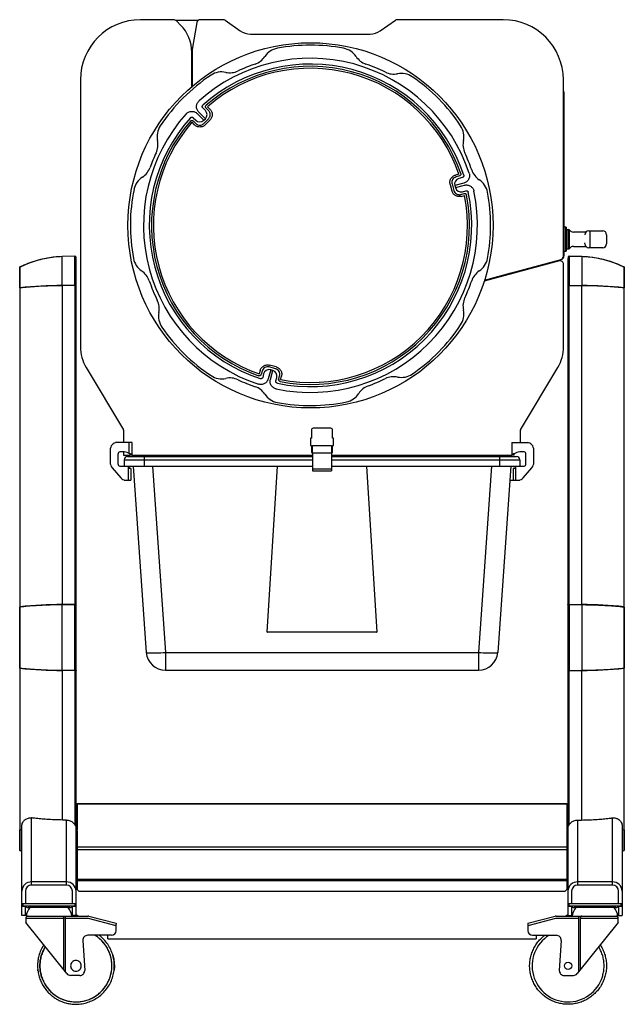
# Model space of a CAD drawing. Header units: inches. Extents: x -23 to 75, y -16 to 87.
# Tile 4 of 5: x 44 to 75, y -16 to 35. Entities that reach past the tile are written whole.
import ezdxf

# ---------------------------------------------------------------- set-up
doc = ezdxf.new("R2010")
doc.units = ezdxf.units.IN
doc.header["$MEASUREMENT"] = 0

msp = doc.modelspace()

# ---------------------------------------------------------------- linework, layer by layer
at = {"color": 7, "linetype": 'Continuous', "lineweight": 25}
for p, q in [((51.883, 35.427), (50.175, 35.427)), ((51.994, 35.401), (53.191, 35.401)), ((52.264, 35.149), (52.06, 35.354)), ((54.482, 35.428), (53.285, 35.428)), ((54.582, 35.397), (55.369, 34.846)), ((62.658, 34.846), (63.445, 35.397)), ((69.063, 35.428), (63.545, 35.428)), ((53.113, 35.284), (52.866, 33.884)), ((55.9, 34.678), (62.127, 34.678)), ((52.863, 33.853), (52.863, 31.96)), ((52.85, 31.949), (52.85, 33.735)), ((47.05, 32.302), (47.05, 18.406)), ((72.188, 23.113), (72.188, 32.303)), ((72.218, 31.658), (72.218, 24.628)), ((53.554, 30.702), (53.422, 30.834)), ((53.721, 30.702), (53.593, 30.829)), ((53.791, 30.772), (53.664, 30.9)), ((52.917, 30.33), (53.05, 30.197)), ((53.129, 30.542), (53.474, 30.197)), ((53.554, 30.278), (53.21, 30.622)), ((53.474, 30.197), (53.554, 30.278)), ((53.474, 30.031), (53.721, 30.278)), ((52.852, 30.088), (52.979, 29.96)), ((52.923, 30.158), (53.05, 30.031)), ((53.545, 29.96), (53.791, 30.207)), ((66.754, 27.392), (66.58, 27.346)), ((66.78, 27.296), (66.606, 27.249)), ((66.931, 27.215), (66.75, 27.166)), ((66.298, 26.856), (66.388, 26.519)), ((66.394, 26.882), (66.484, 26.545)), ((67.009, 26.925), (66.538, 26.799)), ((66.538, 26.799), (66.567, 26.689)), ((66.567, 26.689), (67.038, 26.815)), ((66.852, 26.333), (67.026, 26.38)), ((66.877, 26.236), (67.051, 26.283)), ((66.935, 26.477), (67.116, 26.525)), ((72.338, 24.628), (72.188, 24.628)), ((72.263, 24.628), (72.263, 23.378)), ((72.338, 24.628), (72.338, 23.378)), ((72.463, 24.503), (72.348, 24.503)), ((72.348, 24.503), (72.348, 23.503)), ((72.463, 23.503), (72.463, 24.503)), ((72.514, 24.014), (72.514, 24.478)), ((72.963, 24.377), (72.714, 24.377)), ((73.368, 24.378), (72.963, 24.378)), ((73.513, 24.441), (74.238, 24.441)), ((73.563, 24.441), (73.563, 23.566)), ((74.425, 24.316), (74.424, 24.316)), ((74.438, 24.241), (74.438, 23.766)), ((72.514, 23.529), (72.514, 23.993)), ((72.714, 23.629), (72.963, 23.629)), ((72.963, 23.628), (73.368, 23.628)), ((73.313, 23.778), (73.313, 23.816)), ((74.238, 23.566), (73.513, 23.566)), ((74.424, 23.691), (74.425, 23.691)), ((46.763, 23.125), (46.099, 23.102)), ((46.763, 23.125), (46.099, 23.102)), ((46.099, 21.606), (46.099, 23.102)), ((46.763, 21.611), (46.763, 23.125)), ((46.815, 23.088), (46.784, 23.117)), ((46.784, 21.609), (46.784, 23.117)), ((46.815, 23.088), (46.784, 23.117)), ((46.815, 21.602), (46.815, 23.088)), ((72.188, 23.378), (72.338, 23.378)), ((72.218, 23.378), (72.218, 23.14)), ((72.348, 23.503), (72.463, 23.503)), ((72.435, 23.088), (72.466, 23.117)), ((72.466, 23.117), (72.435, 23.088)), ((72.435, 23.088), (72.435, 21.602)), ((72.466, 23.117), (72.466, 21.609)), ((72.486, 23.125), (72.487, 23.125)), ((72.487, 23.125), (73.151, 23.102)), ((72.487, 23.125), (72.487, 21.611)), ((73.151, 23.102), (72.487, 23.125)), ((73.151, 23.102), (73.151, 21.606)), ((43.904, 21.488), (43.904, 22.561)), ((46.763, 23.035), (46.784, 23.036)), ((46.825, -11.173), (46.825, 23.002)), ((71.98, 22.876), (68.075, 21.83)), ((69.482, 22.253), (72.07, 22.947)), ((72.2, 18.406), (72.2, 22.707)), ((72.425, 23.002), (72.425, 4.986)), ((75.346, 22.561), (75.346, 21.488)), ((43.887, 22.534), (43.887, -7.769)), ((68.091, 21.88), (69.478, 22.252)), ((75.362, -7.769), (75.362, 22.534)), ((46.099, 21.606), (46.763, 21.611)), ((46.763, 21.599), (46.099, 21.594)), ((46.099, 21.594), (46.099, 4.997)), ((46.455, 21.615), (46.455, 21.597)), ((46.58, 21.616), (46.58, 21.598)), ((46.637, 21.598), (46.637, 21.61)), ((46.784, 21.614), (46.763, 21.614)), ((46.763, 21.599), (46.763, 5.002)), ((46.784, 21.609), (46.815, 21.602)), ((46.784, 21.597), (46.784, 5)), ((46.815, 21.591), (46.784, 21.597)), ((46.825, 21.614), (46.815, 21.614)), ((46.815, 21.591), (46.815, 4.994)), ((72.425, 21.614), (72.435, 21.614)), ((72.435, 21.532), (72.425, 21.532)), ((72.435, 21.602), (72.466, 21.609)), ((72.435, 21.591), (72.466, 21.597)), ((72.435, 4.994), (72.435, 21.591)), ((72.466, 5), (72.466, 21.597)), ((72.487, 21.611), (73.151, 21.606)), ((72.487, 5.002), (72.487, 21.599)), ((72.487, 21.599), (73.151, 21.594)), ((73.151, 4.997), (73.151, 21.594)), ((43.904, 21.477), (43.904, 4.88)), ((75.346, 4.88), (75.346, 21.477)), ((72.425, 18.922), (72.435, 18.922)), ((57.233, 17.364), (56.896, 17.454)), ((72.425, 17.502), (72.435, 17.502)), ((47.346, 17.338), (49.296, 14.092)), ((56.406, 17.171), (56.36, 16.998)), ((56.503, 17.146), (56.456, 16.972)), ((56.586, 17.002), (56.537, 16.82)), ((56.953, 17.214), (56.827, 16.743)), ((57.207, 17.267), (56.87, 17.358)), ((56.937, 16.713), (57.063, 17.184)), ((57.063, 17.184), (56.953, 17.214)), ((69.954, 14.092), (71.904, 17.338)), ((72.425, 16.914), (72.435, 16.914)), ((57.226, 16.636), (57.275, 16.817)), ((57.372, 16.726), (57.419, 16.9)), ((57.469, 16.7), (57.515, 16.874)), ((49.3, 14.079), (49.3, 13.427)), ((59.072, 14.067), (59.072, 13.654)), ((60.078, 14.167), (59.172, 14.167)), ((60.178, 13.654), (60.178, 14.067)), ((69.95, 13.427), (69.95, 14.079)), ((49.743, 13.427), (48.884, 13.427)), ((49.593, 12.863), (49.593, 13.427)), ((49.741, 12.777), (49.741, 13.427)), ((49.743, 12.777), (49.743, 13.427)), ((59.02, 13.654), (59.02, 13.275)), ((59.072, 13.654), (59.02, 13.654)), ((60.23, 13.654), (60.178, 13.654)), ((60.23, 13.275), (60.23, 13.654)), ((69.507, 13.427), (70.366, 13.427)), ((69.507, 13.427), (69.507, 12.777)), ((69.509, 13.427), (69.509, 12.777)), ((48.6, 13.027), (48.6, 12.392)), ((49.011, 12.302), (49.011, 12.839)), ((49.334, 12.939), (49.098, 12.939)), ((49.3, 12.938), (49.3, 12.777)), ((49.593, 12.863), (49.483, 12.909)), ((49.743, 12.852), (49.741, 12.852)), ((59.02, 13.275), (59.072, 13.275)), ((59.072, 13.275), (59.072, 12.902)), ((59.125, 13.242), (59.072, 13.242)), ((59.072, 12.902), (59.125, 12.902)), ((59.125, 13.277), (60.125, 13.277)), ((60.125, 12.877), (59.125, 12.877)), ((59.125, 12.877), (59.125, 11.964)), ((60.178, 13.242), (60.125, 13.242)), ((60.125, 12.902), (60.178, 12.902)), ((60.125, 12.877), (60.125, 11.964)), ((60.178, 13.275), (60.23, 13.275)), ((60.178, 12.902), (60.178, 13.275)), ((69.507, 12.852), (69.509, 12.852)), ((69.634, 12.777), (69.634, 12.854)), ((69.634, 12.852), (69.637, 12.852)), ((69.637, 12.777), (69.637, 12.855)), ((69.767, 12.909), (69.657, 12.863)), ((70.152, 12.939), (69.916, 12.939)), ((70.239, 12.302), (70.239, 12.839)), ((70.65, 12.392), (70.65, 13.027)), ((49.3, 12.777), (49.613, 12.777)), ((49.325, 12.532), (59.125, 12.532)), ((49.325, 12.532), (49.325, 12.202)), ((49.495, 12.702), (59.125, 12.702)), ((49.743, 12.777), (49.613, 12.777)), ((49.721, 12.807), (49.741, 12.785)), ((49.743, 12.777), (59.125, 12.777)), ((50.375, 12.702), (50.375, 12.202)), ((60.125, 12.777), (69.507, 12.777)), ((60.125, 12.702), (69.755, 12.702)), ((60.125, 12.532), (69.925, 12.532)), ((68.875, 12.202), (68.875, 12.702)), ((69.289, 12.777), (69.083, 12.702)), ((69.637, 12.777), (69.507, 12.777)), ((69.509, 12.785), (69.529, 12.807)), ((69.925, 12.532), (69.925, 12.202)), ((48.701, 12.11), (49.148, 11.594)), ((49.098, 12.202), (59.125, 12.202)), ((49.535, 12.202), (49.535, 11.477)), ((49.555, 12.077), (49.535, 12.077)), ((49.682, 12.075), (49.535, 12.075)), ((49.555, 12.202), (49.555, 12.077)), ((49.682, 12.075), (49.682, 11.477)), ((49.801, 12.202), (50.479, 2.507)), ((50.799, 12.202), (51.477, 2.507)), ((56.774, 3.559), (57.303, 12.202)), ((59.125, 12.054), (60.125, 12.054)), ((59.125, 11.964), (60.125, 11.964)), ((60.125, 12.202), (70.152, 12.202)), ((61.947, 12.202), (62.476, 3.559)), ((68.451, 12.202), (67.773, 2.507)), ((69.449, 12.202), (68.771, 2.507)), ((69.715, 12.075), (69.568, 12.075)), ((69.568, 12.075), (69.568, 11.477)), ((69.695, 12.077), (69.695, 12.202)), ((69.715, 12.077), (69.695, 12.077)), ((69.715, 11.477), (69.715, 12.202)), ((70.102, 11.594), (70.549, 12.11)), ((49.33, 11.477), (49.682, 11.477)), ((69.398, 11.477), (69.92, 11.477)), ((43.904, 1.695), (43.904, 4.868)), ((46.763, 5.002), (46.099, 4.997)), ((46.763, 4.99), (46.099, 4.985)), ((46.099, 1.578), (46.099, 4.985)), ((46.763, 1.573), (46.763, 4.99)), ((46.784, 1.575), (46.784, 4.989)), ((46.815, 1.581), (46.815, 4.982)), ((72.425, 4.986), (72.429, 4.986)), ((72.425, 4.978), (72.425, 1.586)), ((72.435, 4.994), (72.466, 5)), ((72.466, 4.989), (72.435, 4.982)), ((72.435, 4.982), (72.435, 1.581)), ((72.466, 4.989), (72.466, 1.575)), ((72.487, 5.002), (73.151, 4.997)), ((72.487, 4.99), (72.487, 1.573)), ((73.151, 4.985), (72.487, 4.99)), ((73.151, 4.985), (73.151, 1.578)), ((75.346, 4.868), (75.25, 4.877)), ((75.346, 4.868), (75.346, 1.695)), ((46.825, 3.415), (46.815, 3.415)), ((46.815, 3.149), (46.825, 3.149)), ((62.461, 3.553), (56.789, 3.553)), ((51.477, 2.507), (67.773, 2.507)), ((51.477, 2.507), (51.477, 1.577)), ((67.773, 2.507), (67.773, 1.577)), ((43.904, 1.684), (43.904, -6.712)), ((46.099, 1.578), (46.763, 1.573)), ((46.763, 1.561), (46.099, 1.566)), ((46.099, 1.566), (46.099, -6.211)), ((46.606, 1.563), (46.606, 1.574)), ((46.637, 1.562), (46.637, 1.574)), ((46.763, 1.561), (46.763, -6.471)), ((46.784, 1.575), (46.815, 1.581)), ((46.815, 1.569), (46.784, 1.563)), ((46.784, 1.563), (46.784, -6.509)), ((46.796, 1.577), (46.796, 1.566)), ((46.815, 1.569), (46.815, -6.604)), ((46.825, 1.577), (46.821, 1.577)), ((51.477, 1.577), (67.773, 1.577)), ((72.425, 1.577), (72.425, -6.696)), ((72.429, 1.577), (72.425, 1.577)), ((72.435, 1.581), (72.466, 1.575)), ((72.435, 1.569), (72.466, 1.563)), ((72.435, -6.604), (72.435, 1.569)), ((72.454, 1.566), (72.454, 1.577)), ((72.466, -6.509), (72.466, 1.563)), ((72.487, 1.573), (73.151, 1.578)), ((72.487, 1.561), (73.151, 1.566)), ((72.487, -6.471), (72.487, 1.561)), ((72.612, 1.574), (72.612, 1.562)), ((72.644, 1.563), (72.644, 1.574)), ((73.151, -6.211), (73.151, 1.566)), ((75.346, -6.712), (75.346, 1.684)), ((75.351, 1.696), (75.351, 1.69)), ((46.875, -5.346), (46.875, -6.75)), ((46.875, -5.346), (72.375, -5.346)), ((46.875, -5.375), (72.375, -5.375)), ((72.375, -5.346), (72.375, -6.75)), ((44.507, -9.608), (44.507, -6.103)), ((74.742, -9.608), (74.742, -6.103)), ((44, -11.173), (44, -6.537)), ((46.317, -6.214), (46.109, -6.212)), ((46.317, -9.608), (46.317, -6.214)), ((72.932, -6.214), (73.141, -6.212)), ((72.932, -6.214), (72.932, -9.608)), ((75.25, -6.537), (75.25, -11.173)), ((44, -6.722), (43.904, -6.712)), ((43.904, -7.796), (43.904, -6.724)), ((44, -6.733), (43.904, -6.724)), ((46.875, -6.75), (46.825, -6.75)), ((46.825, -6.786), (46.875, -6.786)), ((46.875, -6.791), (46.825, -6.791)), ((46.825, -6.827), (46.875, -6.827)), ((46.875, -6.786), (46.875, -9.827)), ((72.425, -6.75), (72.375, -6.75)), ((72.375, -6.786), (72.375, -9.827)), ((72.375, -6.786), (72.425, -6.786)), ((72.425, -6.791), (72.375, -6.791)), ((72.375, -6.827), (72.425, -6.827)), ((72.425, -6.696), (72.425, -10.55)), ((75.25, -6.722), (75.346, -6.712)), ((75.346, -6.724), (75.25, -6.733)), ((75.346, -6.724), (75.346, -7.796)), ((46.875, -7.608), (72.375, -7.608)), ((44, -7.841), (43.904, -7.796)), ((43.904, -7.796), (44, -7.837)), ((46.825, -7.825), (46.875, -7.825)), ((46.825, -7.95), (46.875, -7.95)), ((46.825, -8.12), (46.875, -8.12)), ((46.875, -7.739), (72.375, -7.739)), ((72.375, -7.825), (72.425, -7.825)), ((72.375, -7.95), (72.425, -7.95)), ((72.375, -8.12), (72.425, -8.12)), ((75.25, -7.841), (75.346, -7.796)), ((75.25, -7.838), (75.346, -7.796)), ((46.317, -9.434), (44.507, -9.434)), ((46.317, -9.608), (44.507, -9.608)), ((46.825, -9.35), (46.875, -9.35)), ((46.875, -9.297), (72.375, -9.297)), ((46.875, -9.352), (72.375, -9.352)), ((72.375, -9.35), (72.425, -9.35)), ((74.742, -9.434), (72.932, -9.434)), ((74.742, -9.608), (72.932, -9.608)), ((44.187, -9.907), (44.187, -10.55)), ((46.637, -10.55), (46.637, -9.907)), ((46.875, -9.827), (46.975, -9.921)), ((46.975, -9.921), (72.275, -9.921)), ((72.275, -9.921), (72.375, -9.827)), ((72.612, -9.907), (72.612, -10.55)), ((75.062, -10.55), (75.062, -9.907)), ((44, -10.55), (46.825, -10.55)), ((44.187, -10.72), (44, -10.72)), ((44.072, -10.675), (44.072, -10.55)), ((44.072, -10.675), (46.752, -10.675)), ((44.187, -11.173), (44.187, -10.675)), ((46.637, -11.173), (46.637, -10.675)), ((46.825, -10.72), (46.637, -10.72)), ((46.752, -10.55), (46.752, -10.675)), ((72.425, -10.55), (72.425, -11.173)), ((72.425, -10.55), (75.25, -10.55)), ((72.612, -10.72), (72.425, -10.72)), ((72.497, -10.675), (72.497, -10.55)), ((72.497, -10.675), (75.177, -10.675)), ((72.612, -10.675), (72.612, -11.173)), ((75.062, -10.675), (75.062, -11.173)), ((75.25, -10.72), (75.062, -10.72)), ((75.177, -10.55), (75.177, -10.675)), ((44.187, -11.173), (44, -11.173)), ((44.218, -11.21), (47.431, -11.21)), ((46.498, -10.77), (44.329, -10.77)), ((46.262, -11.21), (46.262, -14.108)), ((46.825, -11.173), (46.637, -11.173)), ((46.929, -11.21), (46.825, -11.15)), ((47.493, -11.218), (48.912, -11.585)), ((70.337, -11.585), (71.757, -11.218)), ((71.819, -11.21), (75.032, -11.21)), ((72.425, -11.15), (72.321, -11.21)), ((72.425, -11.173), (72.612, -11.173)), ((74.923, -10.77), (72.752, -10.77)), ((72.988, -14.108), (72.988, -11.21)), ((75.062, -11.173), (75.25, -11.173)), ((44.202, -11.335), (44.202, -11.55)), ((46.182, -11.335), (44.202, -11.335)), ((46.341, -14.206), (44.202, -11.55)), ((46.182, -14.01), (46.182, -11.335)), ((47.431, -11.335), (46.262, -11.335)), ((48.912, -11.714), (47.462, -11.339)), ((48.912, -11.985), (48.912, -11.635)), ((71.788, -11.339), (70.337, -11.714)), ((70.337, -11.585), (70.337, -11.985)), ((72.988, -11.335), (71.819, -11.335)), ((75.047, -11.55), (72.909, -14.206)), ((73.068, -11.335), (73.068, -14.01)), ((75.047, -11.335), (73.068, -11.335)), ((75.047, -11.55), (75.047, -11.335)), ((48.662, -12.21), (47.428, -12.21)), ((48.479, -12.4), (48.479, -12.21)), ((70.587, -12.21), (71.822, -12.21)), ((70.771, -12.21), (70.771, -12.4)), ((47.178, -12.475), (47.272, -14.035)), ((48.479, -12.4), (70.771, -12.4)), ((72.072, -12.475), (71.978, -14.035)), ((48.692, -13.118), (48.72, -13.187)), ((44.837, -14.058), (44.829, -13.993)), ((47.022, -14.3), (46.535, -14.3)), ((72.228, -14.3), (72.715, -14.3))]:
    msp.add_line(p, q, dxfattribs=at)
at = {"color": 7, "linetype": 'Continuous', "lineweight": 25, "flags": 128}
for points in [[(46.825, 21.586), (46.824, 21.588), (46.821, 21.589), (46.815, 21.591)], [(48.946, 13.427), (48.878, 13.419), (48.813, 13.396), (48.754, 13.359), (48.701, 13.31), (48.658, 13.249), (48.626, 13.18), (48.606, 13.105), (48.6, 13.027)], [(70.65, 13.027), (70.644, 13.105), (70.624, 13.18), (70.592, 13.249), (70.549, 13.31), (70.496, 13.359), (70.437, 13.396), (70.372, 13.419), (70.304, 13.427)], [(72.44, 4.983), (72.437, 4.984), (72.431, 4.985), (72.427, 4.987), (72.425, 4.989), (72.426, 4.991), (72.429, 4.992), (72.435, 4.994)], [(73.15, 4.994), (73.151, 4.995), (73.151, 4.994), (73.151, 4.994), (73.151, 4.993), (73.151, 4.991), (73.151, 4.99), (73.151, 4.988), (73.151, 4.985)], [(75.34, 4.877), (75.341, 4.878), (75.342, 4.877), (75.343, 4.877), (75.344, 4.876), (75.345, 4.874), (75.345, 4.872), (75.345, 4.87), (75.346, 4.868)], [(50.479, 2.507), (50.487, 2.499), (50.509, 2.492), (50.545, 2.487), (50.595, 2.483), (50.657, 2.48), (50.732, 2.479), (50.817, 2.479), (50.912, 2.48), (51.014, 2.483), (51.124, 2.487), (51.239, 2.492), (51.357, 2.499), (51.477, 2.507)], [(67.773, 2.507), (67.893, 2.499), (68.011, 2.492), (68.126, 2.487), (68.236, 2.483), (68.338, 2.48), (68.433, 2.479), (68.518, 2.479), (68.593, 2.48), (68.655, 2.483), (68.705, 2.487), (68.741, 2.492), (68.763, 2.499), (68.771, 2.507)], [(46.81, 1.58), (46.813, 1.579), (46.819, 1.578), (46.823, 1.576), (46.825, 1.575), (46.824, 1.573), (46.821, 1.571), (46.815, 1.569)], [(72.44, 1.58), (72.437, 1.579), (72.431, 1.578), (72.427, 1.576), (72.425, 1.575), (72.426, 1.573), (72.429, 1.571), (72.435, 1.569)], [(46.103, -11.21), (46.118, -11.212), (46.133, -11.219), (46.147, -11.231), (46.159, -11.246), (46.169, -11.265), (46.176, -11.287), (46.181, -11.31), (46.182, -11.335)], [(73.147, -11.21), (73.132, -11.212), (73.117, -11.219), (73.103, -11.231), (73.091, -11.246), (73.081, -11.265), (73.074, -11.287), (73.069, -11.31), (73.068, -11.335)], [(48.912, -11.585), (48.912, -11.587), (48.912, -11.592), (48.912, -11.602), (48.912, -11.615), (48.912, -11.631), (48.912, -11.635)]]:
    msp.add_lwpolyline(points, dxfattribs=at)
at = {"color": 7, "linetype": 'Continuous', "lineweight": 25}
for centre, radius in [((59.025, 24.727), 9.502), ((72.434, -13.8), 0.188), ((72.434, -13.8), 0.188)]:
    msp.add_circle(centre, radius, dxfattribs=at)
for centre, radius, start, end in [((50.175, 32.302), 3.125, 90, 180), ((51.883, 35.177), 0.25, 45, 90), ((53.285, 35.253), 0.175, 90, 170), ((54.482, 35.253), 0.175, 55, 90), ((63.545, 35.253), 0.175, 90, 125), ((69.063, 32.303), 3.125, 360, 90), ((50.85, 33.735), 2, 0, 45), ((55.9, 35.603), 0.925, 235, 270), ((62.127, 35.603), 0.925, 270, 305), ((53.038, 33.853), 0.175, 170, 180), ((57.484, 32.959), 1, 100.6033, 146.3556), ((59.025, 24.727), 9.375, 79.3967, 100.6033), ((60.566, 32.959), 1, 33.6444, 79.3967), ((59.025, 24.727), 8.693, 18.1562, 131.8438), ((55.819, 34.067), 1, 288.9452, 326.3556), ((62.231, 34.067), 1, 213.6444, 251.0548), ((59.025, 24.727), 8.393, 18.1562, 131.8438), ((59.025, 24.727), 8.276, 19.0265, 130.9735), ((59.025, 24.727), 8.176, 19.0265, 130.9735), ((59.025, 24.727), 8.875, 108.9452, 115.1511), ((59.025, 24.727), 8.875, 63.9452, 71.0548), ((59.025, 24.727), 9.375, 123.493, 146.507), ((54.403, 31.711), 1, 77.7407, 123.493), ((54.828, 33.666), 1, 257.7407, 295.1511), ((63.362, 33.598), 1, 243.9452, 281.3556), ((63.756, 31.637), 1, 55.6033, 101.3556), ((59.025, 24.727), 9.375, 33.493, 55.6033), ((72.093, 31.658), 0.125, 360, 40.5358), ((59.025, 24.727), 8.693, 138.1562, 251.8438), ((59.025, 24.727), 8.393, 138.1562, 251.8438), ((53.342, 30.49), 0.3, 315.0817, 44.9183), ((59.025, 24.727), 8.276, 139.0265, 250.9735), ((59.025, 24.727), 8.176, 139.0265, 250.9735), ((52.041, 29.348), 1, 146.507, 192.2593), ((53.262, 30.41), 0.3, 225.0817, 314.9183), ((66.009, 29.348), 1, 347.7407, 33.493), ((50.086, 28.924), 1, 334.8489, 12.2593), ((67.964, 28.924), 1, 167.7407, 205.1511), ((59.025, 24.727), 8.875, 154.8489, 160.1511), ((59.025, 24.727), 8.875, 18.9452, 25.1511), ((49.737, 28.08), 1, 302.7407, 340.1511), ((50.818, 26.397), 1, 122.7407, 168.493), ((66.828, 26.876), 0.3, 105.0817, 194.9183), ((68.365, 27.933), 1, 198.9452, 236.3556), ((66.857, 26.767), 0.3, 195.0817, 284.9183), ((67.257, 26.268), 1, 10.6033, 56.3556), ((59.025, 24.727), 9.375, 168.493, 190.6033), ((59.025, 24.727), 8.693, 258.1562, 11.8438), ((59.025, 24.727), 8.393, 258.1562, 11.8438), ((59.025, 24.727), 8.276, 259.0265, 10.9735), ((59.025, 24.727), 8.176, 259.0265, 10.9735), ((59.025, 24.727), 9.375, 349.3967, 10.6033), ((72.463, 24.441), 0.0625, 36.6411, 90), ((72.714, 24.627), 0.25, 216.6411, 270), ((73.513, 24.241), 0.2, 90, 180), ((74.238, 24.241), 0.2, 360, 90), ((72.714, 23.379), 0.25, 90, 143.3589), ((73.513, 23.766), 0.2, 180, 270), ((74.238, 23.766), 0.2, 270, 360), ((46.291, 17.605), 5.5, 92, 115.7171), ((46.764, 23.095), 0.03, 47, 92), ((46.795, 23.066), 0.03, 313, 47), ((72.013, 23.113), 0.175, 285, 360), ((72.018, 23.14), 0.2, 285, 360), ((72.463, 23.566), 0.0625, 270, 323.3589), ((72.959, 17.605), 5.5, 64.2829, 88), ((43.918, 22.534), 0.03, 161.1349, 180), ((50.793, 23.186), 1, 190.6033, 236.3556), ((67.257, 23.186), 1, 303.6444, 349.3967), ((72.025, 22.707), 0.175, 360, 105), ((75.332, 22.534), 0.03, 0, 18.8651), ((49.685, 21.521), 1, 18.9452, 56.3556), ((68.365, 21.521), 1, 123.6444, 161.0548), ((46.23, -1.474), 23.069, 90.3262, 95.7869), ((46.765, 21.489), 0.11, 79.7331, 91.0139), ((59.025, 24.727), 8.875, 198.9452, 206.0548), ((59.025, 24.727), 8.875, 334.8489, 341.0548), ((72.485, 21.489), 0.11, 88.9861, 100.2669), ((72.227, 21.61), 0.26, 357.6163, 0.1973), ((72.889, 21.605), 0.262, 357.6545, 0.1913), ((73.02, -1.474), 23.069, 84.2131, 89.6738), ((43.902, 21.456), 0.0209, 83.5425, 134.4732), ((75.348, 21.456), 0.0209, 45.5268, 96.4575), ((75.351, 21.482), 0.0114, 312.455, 359.8374), ((50.154, 20.389), 1, 348.6444, 26.0548), ((67.964, 20.53), 1, 154.8489, 192.2593), ((52.114, 19.996), 1, 168.6444, 214.3967), ((66.009, 20.105), 1, 326.507, 12.2593), ((59.025, 24.727), 9.375, 304.3967, 326.507), ((59.025, 24.727), 9.375, 214.3967, 236.507), ((49.125, 18.406), 2.075, 180, 211), ((70.125, 18.406), 2.075, 329, 0), ((54.403, 17.742), 1, 236.507, 282.2593), ((56.876, 16.924), 0.3, 75.0817, 164.9183), ((56.985, 16.894), 0.3, 345.0817, 74.9183), ((63.756, 17.816), 1, 258.6444, 304.3967), ((54.828, 15.788), 1, 64.8489, 102.2593), ((59.025, 24.727), 8.875, 244.8489, 251.0548), ((59.025, 24.727), 8.875, 289.8489, 296.0548), ((63.362, 15.855), 1, 78.6444, 116.0548), ((55.819, 15.387), 1, 33.6444, 71.0548), ((57.484, 16.495), 1, 213.6444, 259.3967), ((60.696, 16.52), 1, 281.507, 327.2593), ((62.378, 15.438), 1, 109.8489, 147.2593), ((59.025, 24.727), 9.375, 259.3967, 281.507), ((49.275, 14.079), 0.025, 360, 31), ((59.172, 14.067), 0.1, 90, 180), ((60.078, 14.067), 0.1, 360, 90), ((69.975, 14.079), 0.025, 149, 180), ((49.105, 12.846), 0.094, 94.4019, 183.8113), ((49.334, 12.558), 0.382, 67.0726, 89.9106), ((69.916, 12.558), 0.382, 90.0894, 112.9274), ((70.145, 12.846), 0.094, 356.1887, 85.5981), ((49.033, 12.388), 0.433, 179.4281, 220.0397), ((49.105, 12.296), 0.094, 176.1887, 265.5981), ((49.495, 12.532), 0.17, 90, 180), ((69.755, 12.532), 0.17, 0, 90), ((70.145, 12.296), 0.094, 274.4019, 3.8113), ((70.217, 12.388), 0.433, 319.9603, 0.5719), ((49.387, 11.907), 0.295, 34.7148, 60), ((49.398, 11.802), 0.325, 219.7565, 269.1206), ((69.852, 11.802), 0.325, 270.8794, 320.2435), ((43.902, 4.859), 0.0209, 83.5425, 134.4732), ((43.902, 4.843), 0.0209, 225.5268, 276.4575), ((46.23, -18.071), 23.069, 90.3262, 95.7869), ((72.485, 4.892), 0.11, 88.9861, 100.2669), ((73.02, -18.071), 23.069, 84.2131, 89.6738), ((75.348, 4.859), 0.0209, 45.5268, 96.4575), ((51.477, 2.577), 1, 184, 270), ((67.773, 2.577), 1, 270, 356), ((43.902, 1.721), 0.0209, 83.5425, 134.4732), ((43.902, 1.704), 0.0209, 225.5268, 276.4575), ((46.23, 24.635), 23.069, 264.2131, 269.6738), ((46.765, 1.671), 0.11, 268.9861, 280.2669), ((72.485, 1.671), 0.11, 259.7331, 271.0139), ((73.02, 24.635), 23.069, 270.3262, 275.7869), ((75.348, 1.704), 0.0209, 263.5425, 314.4732), ((75.351, 1.701), 0.0117, 269.3211, 359.3046), ((43.902, -6.692), 0.0209, 225.5268, 276.4575), ((75.348, -6.692), 0.0209, 263.5425, 314.4732), ((43.918, -7.769), 0.03, 180, 198.8651), ((75.332, -7.769), 0.03, 341.1349, 0), ((44.49, -9.924), 0.49, 87.9655, 177.9889), ((44.497, -9.918), 0.31, 88.0487, 177.9058), ((46.334, -9.925), 0.492, 2.1772, 91.8684), ((46.328, -9.918), 0.31, 2.0942, 91.9513), ((72.915, -9.924), 0.49, 87.9655, 177.9889), ((72.922, -9.918), 0.31, 88.0487, 177.9058), ((74.759, -9.925), 0.492, 2.1772, 91.8684), ((74.753, -9.918), 0.31, 2.0942, 91.9513), ((44.327, -10.62), 0.15, 201.5102, 270), ((46.498, -10.62), 0.15, 270, 338.4898), ((72.752, -10.62), 0.15, 201.5102, 270), ((74.923, -10.62), 0.15, 270, 338.4898), ((44.327, -11.335), 0.125, 90, 180), ((45.152, -11.361), 0.946, 141.3684, 170.8275), ((45.673, -11.361), 0.946, 9.1725, 38.6316), ((47.431, -11.46), 0.25, 75.4998, 90), ((71.819, -11.46), 0.25, 90, 104.5002), ((73.577, -11.361), 0.946, 141.3684, 170.8275), ((74.098, -11.361), 0.946, 9.1725, 38.6316), ((74.922, -11.335), 0.125, 0, 90), ((47.431, -11.46), 0.125, 75.4998, 90), ((71.819, -11.46), 0.125, 90, 104.5002), ((46.815, -13.802), 1.874, 197.7575, 58.2087), ((47.428, -12.46), 0.25, 90, 183.4227), ((48.662, -11.96), 0.25, 270, 360), ((70.587, -11.96), 0.25, 180, 270), ((72.435, -13.802), 1.874, 121.7913, 342.2425), ((71.822, -12.46), 0.25, 356.5773, 90), ((46.535, -14.05), 0.25, 218.8267, 270), ((47.022, -14.05), 0.25, 270, 3.4227), ((72.228, -14.05), 0.25, 176.5773, 270), ((72.715, -14.05), 0.25, 270, 321.1733)]:
    msp.add_arc(centre, radius, start, end, dxfattribs=at)
for points, knots in [([(53.21, 30.622), (53.192, 30.643), (53.156, 30.683), (53.119, 30.756), (53.096, 30.835), (53.09, 30.916), (53.101, 30.997), (53.127, 31.074), (53.169, 31.145), (53.207, 31.184), (53.226, 31.203)], [0, 0, 0, 0, 0.12498, 0.250014, 0.375, 0.499945, 0.625026, 0.750059, 0.87502, 1, 1, 1, 1]), ([(53.422, 30.834), (53.417, 30.839), (53.408, 30.85), (53.399, 30.868), (53.393, 30.887), (53.392, 30.908), (53.394, 30.928), (53.401, 30.947), (53.411, 30.965), (53.421, 30.975), (53.426, 30.98)], [0, 0, 0, 0, 0.125539, 0.25068, 0.375429, 0.499944, 0.624593, 0.749385, 0.874458, 1, 1, 1, 1]), ([(53.593, 30.829), (53.589, 30.834), (53.58, 30.844), (53.568, 30.869), (53.563, 30.896), (53.566, 30.924), (53.573, 30.943), (53.584, 30.961), (53.594, 30.97), (53.598, 30.975)], [0, 0, 0, 0, 0.125081, 0.250243, 0.49917, 0.623976, 0.749171, 0.874645, 1, 1, 1, 1]), ([(53.791, 30.772), (53.808, 30.754), (53.841, 30.717), (53.878, 30.648), (53.903, 30.572), (53.911, 30.49), (53.903, 30.408), (53.878, 30.331), (53.841, 30.263), (53.808, 30.225), (53.791, 30.207)], [0, 0, 0, 0, 0.116562, 0.240068, 0.368678, 0.5, 0.631322, 0.759932, 0.883438, 1, 1, 1, 1]), ([(52.549, 30.526), (52.568, 30.545), (52.607, 30.583), (52.678, 30.624), (52.755, 30.651), (52.836, 30.662), (52.917, 30.656), (52.995, 30.633), (53.068, 30.596), (53.109, 30.56), (53.129, 30.542)], [0, 0, 0, 0, 0.124977, 0.249933, 0.374962, 0.500043, 0.62499, 0.74998, 0.875018, 1, 1, 1, 1]), ([(52.772, 30.326), (52.777, 30.331), (52.787, 30.34), (52.804, 30.351), (52.824, 30.357), (52.844, 30.36), (52.864, 30.359), (52.884, 30.353), (52.902, 30.344), (52.912, 30.334), (52.917, 30.33)], [0, 0, 0, 0, 0.125539, 0.250607, 0.375395, 0.500044, 0.62456, 0.749313, 0.874459, 1, 1, 1, 1]), ([(53.721, 30.278), (53.734, 30.293), (53.761, 30.323), (53.797, 30.393), (53.816, 30.49), (53.797, 30.586), (53.761, 30.656), (53.734, 30.686), (53.721, 30.702)], [0, 0, 0, 0, 0.130305, 0.257247, 0.499987, 0.742492, 0.869502, 1, 1, 1, 1]), ([(52.777, 30.153), (52.781, 30.158), (52.791, 30.168), (52.809, 30.178), (52.828, 30.186), (52.855, 30.189), (52.883, 30.184), (52.907, 30.172), (52.918, 30.163), (52.923, 30.158)], [0, 0, 0, 0, 0.125355, 0.250829, 0.376024, 0.50083, 0.749757, 0.874919, 1, 1, 1, 1]), ([(53.545, 29.96), (53.527, 29.944), (53.489, 29.911), (53.421, 29.874), (53.344, 29.849), (53.262, 29.841), (53.18, 29.849), (53.103, 29.874), (53.035, 29.911), (52.998, 29.944), (52.979, 29.96)], [0, 0, 0, 0, 0.116562, 0.240068, 0.368678, 0.5, 0.631322, 0.759932, 0.883438, 1, 1, 1, 1]), ([(53.05, 30.031), (53.065, 30.018), (53.096, 29.991), (53.166, 29.955), (53.262, 29.936), (53.358, 29.955), (53.429, 29.991), (53.459, 30.018), (53.474, 30.031)], [0, 0, 0, 0, 0.130305, 0.257247, 0.499987, 0.742492, 0.869502, 1, 1, 1, 1]), ([(66.298, 26.856), (66.293, 26.88), (66.282, 26.929), (66.284, 27.007), (66.301, 27.086), (66.335, 27.161), (66.383, 27.227), (66.443, 27.282), (66.509, 27.322), (66.557, 27.338), (66.58, 27.346)], [0, 0, 0, 0, 0.116562, 0.240068, 0.368678, 0.5, 0.631322, 0.759932, 0.883438, 1, 1, 1, 1]), ([(66.606, 27.249), (66.569, 27.234), (66.496, 27.206), (66.418, 27.114), (66.386, 27.021), (66.382, 26.941), (66.39, 26.902), (66.394, 26.882)], [0, 0, 0, 0, 0.25276, 0.493541, 0.741741, 0.869753, 1, 1, 1, 1]), ([(66.849, 27.425), (66.85, 27.419), (66.854, 27.406), (66.855, 27.386), (66.851, 27.365), (66.843, 27.343), (66.828, 27.323), (66.806, 27.305), (66.79, 27.299), (66.78, 27.296)], [0, 0, 0, 0, 0.109714, 0.250167, 0.35844, 0.500412, 0.674539, 0.816016, 1, 1, 1, 1]), ([(67, 27.342), (67.002, 27.336), (67.006, 27.323), (67.006, 27.302), (67.002, 27.282), (66.994, 27.263), (66.983, 27.246), (66.968, 27.232), (66.951, 27.221), (66.938, 27.217), (66.931, 27.215)], [0, 0, 0, 0, 0.125539, 0.250605, 0.375394, 0.500042, 0.624559, 0.749313, 0.874459, 1, 1, 1, 1]), ([(67.285, 27.436), (67.292, 27.409), (67.306, 27.357), (67.306, 27.275), (67.291, 27.195), (67.259, 27.12), (67.213, 27.052), (67.155, 26.996), (67.086, 26.951), (67.035, 26.934), (67.009, 26.925)], [0, 0, 0, 0, 0.124977, 0.249932, 0.37496, 0.500041, 0.624989, 0.74998, 0.875018, 1, 1, 1, 1]), ([(67.038, 26.815), (67.065, 26.821), (67.118, 26.831), (67.2, 26.827), (67.279, 26.807), (67.353, 26.772), (67.417, 26.722), (67.47, 26.66), (67.512, 26.589), (67.526, 26.537), (67.533, 26.511)], [0, 0, 0, 0, 0.124977, 0.249932, 0.37496, 0.500041, 0.624988, 0.74998, 0.875018, 1, 1, 1, 1]), ([(66.877, 26.236), (66.854, 26.231), (66.804, 26.221), (66.726, 26.223), (66.648, 26.24), (66.572, 26.274), (66.506, 26.322), (66.452, 26.382), (66.411, 26.448), (66.395, 26.496), (66.388, 26.519)], [0, 0, 0, 0, 0.116562, 0.240068, 0.370015, 0.5, 0.631322, 0.759932, 0.883438, 1, 1, 1, 1]), ([(66.484, 26.545), (66.499, 26.508), (66.528, 26.435), (66.619, 26.357), (66.712, 26.325), (66.792, 26.321), (66.832, 26.329), (66.852, 26.333)], [0, 0, 0, 0, 0.252319, 0.493347, 0.741433, 0.869547, 1, 1, 1, 1]), ([(67.026, 26.38), (67.033, 26.381), (67.047, 26.384), (67.074, 26.382), (67.106, 26.37), (67.13, 26.347), (67.144, 26.323), (67.148, 26.309), (67.15, 26.302)], [0, 0, 0, 0, 0.135145, 0.261735, 0.499931, 0.738219, 0.864838, 1, 1, 1, 1]), ([(67.116, 26.525), (67.123, 26.527), (67.136, 26.53), (67.156, 26.529), (67.176, 26.524), (67.195, 26.515), (67.211, 26.502), (67.224, 26.487), (67.234, 26.469), (67.238, 26.456), (67.24, 26.449)], [0, 0, 0, 0, 0.125539, 0.250605, 0.375393, 0.500042, 0.624559, 0.749313, 0.874459, 1, 1, 1, 1]), ([(72.514, 23.993), (72.514, 23.994), (72.513, 24.001), (72.514, 24.008), (72.514, 24.014)], [0, 0, 0, 0, 0.212479, 1, 1, 1, 1]), ([(46.099, 23.102), (45.959, 23.094), (45.785, 23.085), (45.476, 23.047), (45.161, 22.994), (44.738, 22.887), (44.313, 22.745), (44.04, 22.622), (43.904, 22.561)], [0, 0, 0, 0, 0.185023, 0.229922, 0.409636, 0.606315, 0.803321, 1, 1, 1, 1]), ([(72.487, 23.125), (72.484, 23.125), (72.477, 23.124), (72.47, 23.121), (72.466, 23.118), (72.466, 23.117)], [0, 0, 0, 0, 0.429288, 0.858575, 1, 1, 1, 1]), ([(75.346, 22.561), (75.205, 22.624), (74.923, 22.751), (74.481, 22.896), (74.03, 23.006), (73.716, 23.055), (73.524, 23.076), (73.384, 23.09), (73.252, 23.097), (73.151, 23.102)], [0, 0, 0, 0, 0.2033719, 0.4074705, 0.6115692, 0.8149411, 0.82532, 0.8668371, 1, 1, 1, 1]), ([(43.904, 22.561), (43.904, 22.56), (43.9, 22.558), (43.894, 22.553), (43.888, 22.544), (43.888, 22.537), (43.887, 22.533)], [0, 0, 0, 0, 0.098247, 0.39883, 0.699416, 1, 1, 1, 1]), ([(75.362, 22.533), (75.362, 22.537), (75.362, 22.544), (75.356, 22.553), (75.35, 22.558), (75.346, 22.56), (75.346, 22.561)], [0, 0, 0, 0, 0.300584, 0.60117, 0.901753, 1, 1, 1, 1]), ([(43.904, 21.488), (44.045, 21.502), (44.327, 21.53), (44.769, 21.561), (45.22, 21.585), (45.534, 21.595), (45.726, 21.6), (45.866, 21.603), (45.998, 21.604), (46.099, 21.606)], [0, 0, 0, 0, 0.203372, 0.407471, 0.611569, 0.814941, 0.82532, 0.866837, 1, 1, 1, 1]), ([(72.466, 21.609), (72.466, 21.609), (72.47, 21.61), (72.477, 21.61), (72.484, 21.61), (72.487, 21.611)], [0, 0, 0, 0, 0.141425, 0.570712, 1, 1, 1, 1]), ([(73.151, 21.606), (73.291, 21.604), (73.465, 21.602), (73.774, 21.594), (74.089, 21.582), (74.512, 21.559), (74.937, 21.528), (75.21, 21.502), (75.346, 21.488)], [0, 0, 0, 0, 0.185023, 0.2299223, 0.4096359, 0.6063147, 0.8033212, 1, 1, 1, 1]), ([(43.887, 21.482), (43.888, 21.483), (43.888, 21.485), (43.894, 21.487), (43.9, 21.488), (43.904, 21.488), (43.904, 21.488)], [0, 0, 0, 0, 0.3005841, 0.6011698, 0.9017527, 1, 1, 1, 1]), ([(75.346, 21.488), (75.346, 21.488), (75.35, 21.488), (75.356, 21.487), (75.362, 21.485), (75.362, 21.483), (75.362, 21.482)], [0, 0, 0, 0, 0.098247, 0.39883, 0.699416, 1, 1, 1, 1]), ([(56.406, 17.171), (56.414, 17.195), (56.429, 17.243), (56.47, 17.309), (56.525, 17.369), (56.591, 17.417), (56.666, 17.45), (56.745, 17.467), (56.823, 17.47), (56.872, 17.459), (56.896, 17.454)], [0, 0, 0, 0, 0.116562, 0.240068, 0.370015, 0.5, 0.631322, 0.759932, 0.883438, 1, 1, 1, 1]), ([(56.456, 16.972), (56.454, 16.965), (56.45, 16.952), (56.438, 16.935), (56.424, 16.92), (56.401, 16.905), (56.374, 16.897), (56.347, 16.898), (56.334, 16.901), (56.327, 16.903)], [0, 0, 0, 0, 0.125354, 0.250828, 0.376022, 0.500829, 0.749757, 0.874919, 1, 1, 1, 1]), ([(56.87, 17.358), (56.85, 17.362), (56.81, 17.37), (56.731, 17.366), (56.639, 17.334), (56.547, 17.256), (56.517, 17.183), (56.503, 17.146)], [0, 0, 0, 0, 0.13065, 0.257819, 0.500666, 0.747194, 1, 1, 1, 1]), ([(57.419, 16.9), (57.423, 16.92), (57.431, 16.96), (57.427, 17.039), (57.395, 17.132), (57.331, 17.205), (57.264, 17.248), (57.226, 17.261), (57.207, 17.267)], [0, 0, 0, 0, 0.13048, 0.257484, 0.500016, 0.742741, 0.869685, 1, 1, 1, 1]), ([(57.233, 17.364), (57.256, 17.356), (57.304, 17.341), (57.37, 17.3), (57.43, 17.246), (57.478, 17.179), (57.511, 17.104), (57.529, 17.025), (57.531, 16.947), (57.52, 16.898), (57.515, 16.874)], [0, 0, 0, 0, 0.116562, 0.240068, 0.370015, 0.5, 0.631322, 0.759932, 0.883438, 1, 1, 1, 1]), ([(56.827, 16.743), (56.818, 16.717), (56.801, 16.666), (56.756, 16.597), (56.7, 16.538), (56.632, 16.492), (56.557, 16.461), (56.477, 16.446), (56.395, 16.446), (56.342, 16.46), (56.316, 16.466)], [0, 0, 0, 0, 0.124977, 0.249932, 0.37496, 0.500041, 0.624988, 0.74998, 0.875018, 1, 1, 1, 1]), ([(56.537, 16.82), (56.535, 16.814), (56.531, 16.801), (56.52, 16.784), (56.506, 16.769), (56.489, 16.758), (56.47, 16.75), (56.45, 16.746), (56.429, 16.746), (56.416, 16.75), (56.41, 16.751)], [0, 0, 0, 0, 0.125539, 0.250606, 0.375394, 0.500042, 0.624559, 0.749313, 0.874459, 1, 1, 1, 1]), ([(57.241, 16.219), (57.215, 16.226), (57.162, 16.24), (57.091, 16.281), (57.03, 16.334), (56.98, 16.399), (56.944, 16.473), (56.925, 16.552), (56.92, 16.634), (56.931, 16.687), (56.937, 16.713)], [0, 0, 0, 0, 0.124977, 0.249932, 0.37496, 0.500041, 0.624988, 0.74998, 0.875018, 1, 1, 1, 1]), ([(57.302, 16.512), (57.296, 16.514), (57.283, 16.517), (57.265, 16.528), (57.249, 16.541), (57.237, 16.557), (57.228, 16.576), (57.223, 16.595), (57.222, 16.616), (57.225, 16.629), (57.226, 16.636)], [0, 0, 0, 0, 0.125539, 0.250605, 0.375393, 0.500042, 0.624559, 0.749313, 0.874459, 1, 1, 1, 1]), ([(57.45, 16.602), (57.443, 16.604), (57.43, 16.607), (57.406, 16.621), (57.386, 16.641), (57.374, 16.665), (57.369, 16.685), (57.368, 16.706), (57.371, 16.72), (57.372, 16.726)], [0, 0, 0, 0, 0.125082, 0.250243, 0.499171, 0.623978, 0.749173, 0.874646, 1, 1, 1, 1]), ([(59.125, 12.877), (59.125, 12.889), (59.125, 12.914), (59.125, 12.959), (59.125, 13.004), (59.125, 13.059), (59.125, 13.12), (59.125, 13.195), (59.125, 13.26), (59.125, 13.271), (59.125, 13.277)], [0, 0, 0, 0, 0.063662, 0.125606, 0.185697, 0.251373, 0.367485, 0.501718, 0.750629, 1, 1, 1, 1]), ([(60.125, 13.277), (60.125, 13.271), (60.125, 13.26), (60.125, 13.195), (60.125, 13.121), (60.125, 13.059), (60.125, 13.005), (60.125, 12.959), (60.125, 12.914), (60.125, 12.889), (60.125, 12.877)], [0, 0, 0, 0, 0.248674, 0.497068, 0.631554, 0.747981, 0.813649, 0.873797, 0.936021, 1, 1, 1, 1]), ([(43.887, 4.816), (43.888, 4.816), (43.888, 4.815), (43.89, 4.813), (43.896, 4.812), (43.902, 4.811), (43.904, 4.811)], [0, 0, 0, 0, 0.098278, 0.398852, 0.699426, 1, 1, 1, 1]), ([(46.099, 4.985), (45.959, 4.984), (45.785, 4.982), (45.476, 4.973), (45.161, 4.962), (44.738, 4.939), (44.313, 4.908), (44.04, 4.881), (43.904, 4.868)], [0, 0, 0, 0, 0.1849867, 0.2298958, 0.4096487, 0.6063232, 0.8033255, 1, 1, 1, 1]), ([(72.435, 4.982), (72.432, 4.982), (72.428, 4.981), (72.425, 4.979), (72.425, 4.977), (72.426, 4.977)], [0, 0, 0, 0, 0.348756, 0.697512, 1, 1, 1, 1]), ([(72.487, 4.99), (72.484, 4.99), (72.477, 4.99), (72.47, 4.989), (72.466, 4.989), (72.466, 4.989)], [0, 0, 0, 0, 0.429294, 0.858589, 1, 1, 1, 1]), ([(73.15, 4.994), (73.29, 4.993), (73.582, 4.989), (74.022, 4.974), (74.47, 4.951), (74.912, 4.919), (75.198, 4.891), (75.34, 4.877)], [0, 0, 0, 0, 0.184992, 0.385827, 0.586661, 0.793331, 1, 1, 1, 1]), ([(73.658, 4.976), (73.629, 4.977), (73.592, 4.978), (73.524, 4.98), (73.384, 4.983), (73.252, 4.984), (73.151, 4.985)], [0, 0, 0, 0, 0.1740668, 0.2203975, 0.4057267, 1, 1, 1, 1]), ([(75.25, 4.877), (75.141, 4.888), (74.89, 4.912), (74.481, 4.941), (74.059, 4.964), (73.782, 4.972), (73.658, 4.976)], [0, 0, 0, 0, 0.216088, 0.495518, 0.774949, 1, 1, 1, 1]), ([(75.362, 4.862), (75.362, 4.863), (75.362, 4.864), (75.356, 4.866), (75.35, 4.868), (75.346, 4.868), (75.346, 4.868)], [0, 0, 0, 0, 0.3005744, 0.6011488, 0.9017232, 1, 1, 1, 1]), ([(56.774, 3.559), (56.775, 3.558), (56.777, 3.556), (56.782, 3.554), (56.787, 3.554), (56.789, 3.553)], [0, 0, 0, 0, 0.240389, 0.499045, 1, 1, 1, 1]), ([(62.461, 3.553), (62.463, 3.554), (62.468, 3.554), (62.473, 3.556), (62.475, 3.558), (62.476, 3.559)], [0, 0, 0, 0, 0.500985, 0.761227, 1, 1, 1, 1]), ([(43.904, 1.753), (43.902, 1.752), (43.896, 1.752), (43.89, 1.75), (43.888, 1.748), (43.888, 1.747), (43.887, 1.747)], [0, 0, 0, 0, 0.300574, 0.6011478, 0.9017219, 1, 1, 1, 1]), ([(43.904, 1.695), (44.045, 1.681), (44.327, 1.654), (44.769, 1.623), (45.22, 1.599), (45.534, 1.588), (45.726, 1.584), (45.866, 1.581), (45.998, 1.579), (46.099, 1.578)], [0, 0, 0, 0, 0.203381, 0.407489, 0.611596, 0.814977, 0.825356, 0.866873, 1, 1, 1, 1]), ([(46.763, 1.573), (46.766, 1.573), (46.773, 1.573), (46.78, 1.574), (46.784, 1.575), (46.784, 1.575)], [0, 0, 0, 0, 0.429294, 0.858589, 1, 1, 1, 1]), ([(72.426, 1.587), (72.426, 1.587), (72.424, 1.586), (72.425, 1.585), (72.428, 1.583), (72.432, 1.582), (72.435, 1.581)], [0, 0, 0, 0, 0.017824, 0.345216, 0.672608, 1, 1, 1, 1]), ([(72.466, 1.575), (72.466, 1.575), (72.47, 1.574), (72.477, 1.573), (72.484, 1.573), (72.487, 1.573)], [0, 0, 0, 0, 0.141411, 0.570706, 1, 1, 1, 1]), ([(73.151, 1.578), (73.291, 1.58), (73.465, 1.582), (73.774, 1.59), (74.089, 1.601), (74.512, 1.624), (74.937, 1.655), (75.21, 1.682), (75.346, 1.695)], [0, 0, 0, 0, 0.184987, 0.229896, 0.409649, 0.606323, 0.803325, 1, 1, 1, 1]), ([(75.346, 1.695), (75.346, 1.695), (75.35, 1.696), (75.356, 1.697), (75.362, 1.699), (75.362, 1.7), (75.362, 1.701)], [0, 0, 0, 0, 0.098277, 0.398851, 0.699426, 1, 1, 1, 1]), ([(44, -6.537), (44.002, -6.503), (44.007, -6.436), (44.04, -6.344), (44.079, -6.281), (44.113, -6.243), (44.134, -6.221), (44.166, -6.193), (44.217, -6.159), (44.294, -6.124), (44.393, -6.1), (44.468, -6.102), (44.507, -6.103)], [0, 0, 0, 0, 0.132999, 0.261833, 0.386858, 0.427816, 0.468406, 0.508646, 0.601009, 0.713654, 0.846643, 1, 1, 1, 1]), ([(44.67, -6.124), (44.638, -6.12), (44.584, -6.113), (44.53, -6.106), (44.507, -6.103)], [0, 0, 0, 0, 0.581075, 1, 1, 1, 1]), ([(46.109, -6.212), (45.972, -6.209), (45.699, -6.203), (45.323, -6.183), (44.979, -6.156), (44.773, -6.135), (44.67, -6.124)], [0, 0, 0, 0, 0.279907, 0.559858, 0.779902, 1, 1, 1, 1]), ([(73.141, -6.212), (73.278, -6.209), (73.551, -6.203), (73.927, -6.183), (74.271, -6.156), (74.477, -6.135), (74.58, -6.124)], [0, 0, 0, 0, 0.279907, 0.559858, 0.779902, 1, 1, 1, 1]), ([(74.58, -6.124), (74.612, -6.12), (74.666, -6.113), (74.72, -6.106), (74.742, -6.103)], [0, 0, 0, 0, 0.581075, 1, 1, 1, 1]), ([(74.742, -6.103), (74.783, -6.102), (74.858, -6.1), (74.944, -6.121), (75.001, -6.144), (75.036, -6.163), (75.067, -6.182), (75.109, -6.213), (75.16, -6.264), (75.21, -6.344), (75.243, -6.436), (75.248, -6.503), (75.25, -6.537)], [0, 0, 0, 0, 0.154456, 0.287854, 0.34672, 0.400318, 0.44866, 0.49176, 0.612781, 0.737577, 0.866533, 1, 1, 1, 1]), ([(43.904, -6.724), (43.904, -6.724), (43.9, -6.724), (43.894, -6.722), (43.888, -6.72), (43.888, -6.719), (43.887, -6.718)], [0, 0, 0, 0, 0.0982473, 0.3988302, 0.6994159, 1, 1, 1, 1]), ([(75.362, -6.718), (75.362, -6.719), (75.362, -6.72), (75.356, -6.722), (75.35, -6.724), (75.346, -6.724), (75.346, -6.724)], [0, 0, 0, 0, 0.300584, 0.60117, 0.901753, 1, 1, 1, 1]), ([(43.887, -7.769), (43.888, -7.773), (43.888, -7.779), (43.894, -7.788), (43.9, -7.794), (43.904, -7.796), (43.904, -7.796)], [0, 0, 0, 0, 0.300584, 0.60117, 0.901753, 1, 1, 1, 1]), ([(75.346, -7.796), (75.346, -7.796), (75.35, -7.794), (75.356, -7.788), (75.362, -7.779), (75.362, -7.773), (75.362, -7.769)], [0, 0, 0, 0, 0.098247, 0.39883, 0.699416, 1, 1, 1, 1]), ([(44.831, -14.029), (44.845, -14.12), (44.873, -14.299), (44.959, -14.551), (45.07, -14.781), (45.203, -14.986), (45.352, -15.166), (45.513, -15.319), (45.68, -15.448), (45.851, -15.553), (46.047, -15.648), (46.264, -15.725), (46.497, -15.776), (46.71, -15.798), (46.9, -15.798), (47.067, -15.784), (47.27, -15.75), (47.513, -15.68), (47.792, -15.552), (48.05, -15.381), (48.282, -15.169), (48.479, -14.921), (48.635, -14.645), (48.746, -14.347), (48.808, -14.035), (48.82, -13.718), (48.782, -13.403), (48.695, -13.097), (48.56, -12.809), (48.381, -12.547), (48.198, -12.344), (48.064, -12.246), (48.015, -12.21)], [0, 0, 0, 0, 0.035065, 0.068743, 0.101035, 0.131941, 0.161459, 0.189589, 0.216333, 0.241689, 0.265656, 0.298993, 0.329208, 0.356302, 0.380274, 0.401123, 0.420109, 0.458356, 0.497069, 0.536247, 0.575889, 0.615942, 0.656055, 0.696168, 0.736282, 0.776394, 0.816509, 0.856621, 0.896735, 0.936848, 0.976961, 1, 1, 1, 1]), ([(48.601, -13.226), (48.573, -13.149), (48.517, -12.995), (48.395, -12.781), (48.249, -12.582), (48.077, -12.407), (47.927, -12.282), (47.829, -12.225), (47.802, -12.21)], [0, 0, 0, 0, 0.18558, 0.371957, 0.557557, 0.74313, 0.929514, 1, 1, 1, 1]), ([(74.338, -14.412), (74.308, -14.494), (74.249, -14.658), (74.119, -14.887), (73.963, -15.098), (73.781, -15.286), (73.575, -15.449), (73.35, -15.584), (73.11, -15.688), (72.857, -15.76), (72.598, -15.799), (72.335, -15.803), (72.075, -15.773), (71.82, -15.709), (71.576, -15.613), (71.347, -15.485), (71.136, -15.329), (70.948, -15.146), (70.785, -14.941), (70.65, -14.716), (70.546, -14.475), (70.474, -14.223), (70.435, -13.963), (70.431, -13.701), (70.461, -13.44), (70.525, -13.186), (70.621, -12.942), (70.749, -12.712), (70.906, -12.502), (71.066, -12.332), (71.181, -12.245), (71.227, -12.21)], [0, 0, 0, 0, 0.034889, 0.069777, 0.104666, 0.139555, 0.174443, 0.209332, 0.244221, 0.27911, 0.313998, 0.348887, 0.383776, 0.418664, 0.453553, 0.488442, 0.52333, 0.558219, 0.593108, 0.627997, 0.662885, 0.697774, 0.732663, 0.767551, 0.80244, 0.837329, 0.872217, 0.907106, 0.941995, 0.976883, 1, 1, 1, 1]), ([(45.142, -12.717), (45.125, -12.741), (45.051, -12.846), (44.954, -13.059), (44.869, -13.323), (44.827, -13.573), (44.812, -13.798), (44.825, -13.951), (44.831, -14.029)], [0, 0, 0, 0, 0.0639989, 0.2798794, 0.5077942, 0.66651, 0.8305776, 1, 1, 1, 1]), ([(74.11, -12.714), (74.146, -12.771), (74.229, -12.901), (74.322, -13.125), (74.395, -13.377), (74.433, -13.636), (74.437, -13.899), (74.409, -14.16), (74.362, -14.328), (74.338, -14.412)], [0, 0, 0, 0, 0.113441, 0.261201, 0.408961, 0.556721, 0.70448, 0.85224, 1, 1, 1, 1]), ([(45.223, -12.818), (45.197, -12.859), (45.127, -12.97), (45.046, -13.167), (44.977, -13.403), (44.942, -13.647), (44.938, -13.892), (44.966, -14.137), (45.026, -14.375), (45.116, -14.604), (45.236, -14.819), (45.382, -15.017), (45.553, -15.193), (45.746, -15.346), (45.957, -15.473), (46.183, -15.57), (46.419, -15.638), (46.663, -15.674), (46.908, -15.678), (47.153, -15.649), (47.391, -15.59), (47.62, -15.499), (47.835, -15.38), (48.033, -15.233), (48.209, -15.062), (48.362, -14.869), (48.489, -14.658), (48.586, -14.433), (48.654, -14.196), (48.69, -13.953), (48.693, -13.707), (48.667, -13.462), (48.623, -13.304), (48.601, -13.226)], [0, 0, 0, 0, 0.019541, 0.052174, 0.08495, 0.117587, 0.15022, 0.182996, 0.215633, 0.248266, 0.281041, 0.313679, 0.346312, 0.379087, 0.411725, 0.444358, 0.477133, 0.509771, 0.542404, 0.575179, 0.607816, 0.640449, 0.673225, 0.705862, 0.738495, 0.771271, 0.803908, 0.836541, 0.869317, 0.901954, 0.934587, 0.967364, 1, 1, 1, 1]), ([(45.031, -14.374), (45.009, -14.295), (44.964, -14.137), (44.938, -13.892), (44.942, -13.647), (44.977, -13.403), (45.046, -13.167), (45.127, -12.97), (45.197, -12.859), (45.223, -12.818)], [0, 0, 0, 0, 0.151504, 0.303172, 0.454686, 0.606187, 0.757858, 0.909371, 1, 1, 1, 1]), ([(48.72, -13.187), (48.743, -13.271), (48.791, -13.44), (48.817, -13.701), (48.82, -13.896), (48.803, -14.002), (48.8, -14.022)], [0, 0, 0, 0, 0.309542, 0.619084, 0.928626, 1, 1, 1, 1]), ([(74.219, -14.374), (74.241, -14.295), (74.286, -14.137), (74.312, -13.892), (74.308, -13.647), (74.273, -13.403), (74.204, -13.167), (74.123, -12.97), (74.053, -12.859), (74.027, -12.818)], [0, 0, 0, 0, 0.151504, 0.303172, 0.454686, 0.606187, 0.757858, 0.909371, 1, 1, 1, 1])]:
    msp.add_open_spline(points, degree=3, knots=knots, dxfattribs=at)
for points in [[(49.593, 12.863), (49.621, 12.853), (49.676, 12.835), (49.706, 12.816), (49.721, 12.807)], [(69.529, 12.807), (69.544, 12.816), (69.574, 12.835), (69.629, 12.853), (69.657, 12.863)], [(46.317, -6.214), (46.351, -6.217), (46.417, -6.221), (46.513, -6.25), (46.601, -6.295), (46.679, -6.355), (46.742, -6.428), (46.789, -6.511), (46.819, -6.602), (46.823, -6.664), (46.825, -6.696)], [(72.425, -6.696), (72.427, -6.664), (72.431, -6.602), (72.461, -6.511), (72.508, -6.428), (72.571, -6.355), (72.649, -6.295), (72.737, -6.25), (72.833, -6.221), (72.899, -6.217), (72.932, -6.214)], [(46.534, -13.8), (46.539, -13.763), (46.547, -13.689), (46.612, -13.596), (46.705, -13.533), (46.816, -13.511), (46.926, -13.533), (47.02, -13.596), (47.082, -13.689), (47.104, -13.8), (47.082, -13.91), (47.02, -14.004), (46.926, -14.066), (46.816, -14.088), (46.705, -14.066), (46.612, -14.004), (46.547, -13.91), (46.539, -13.836), (46.534, -13.8)]]:
    msp.add_open_spline(points, degree=3, dxfattribs=at)

doc.saveas('drawing.dxf')
